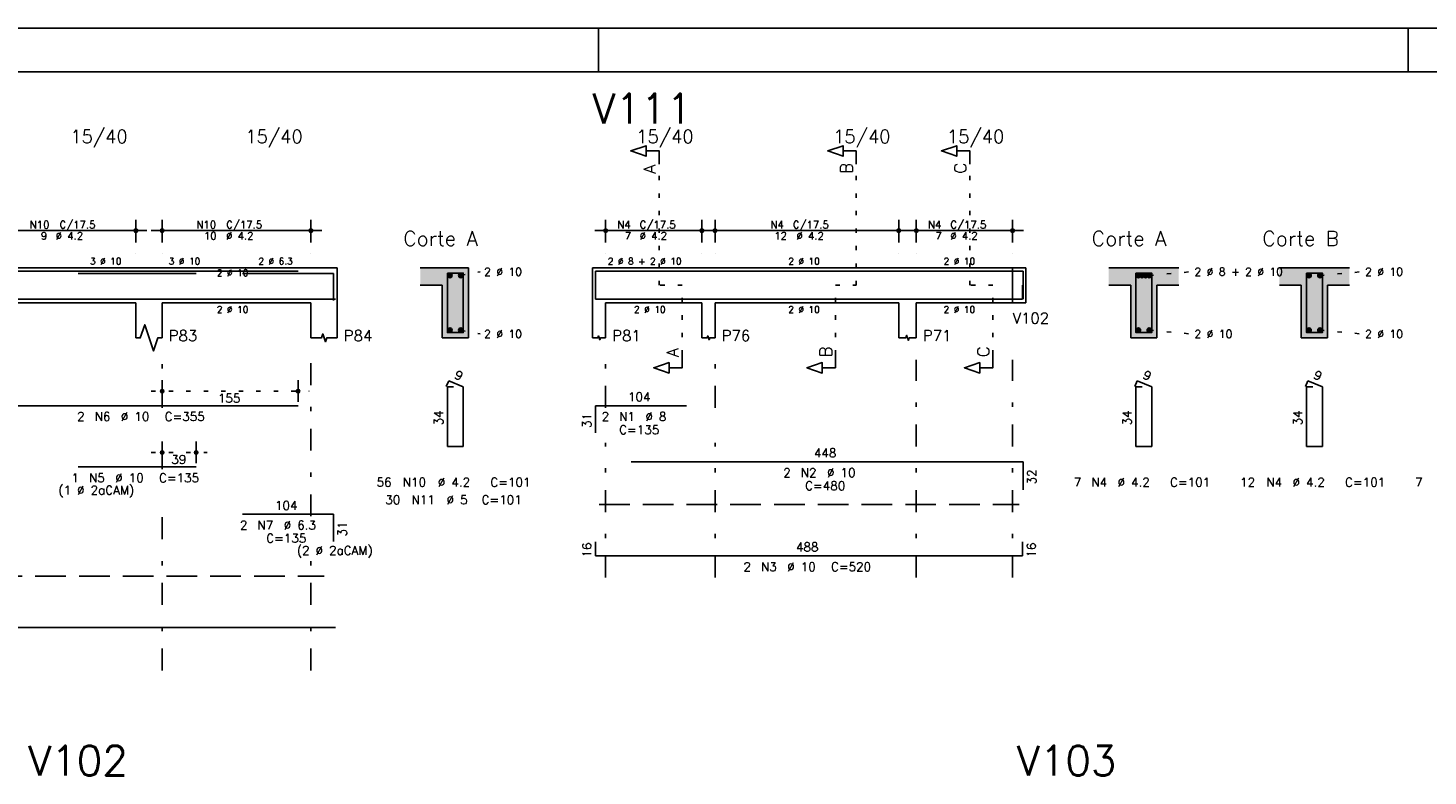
# Model space of a CAD drawing. Extents: x 0 to 119, y 0 to 84.
# Tile 9 of 11: x 69 to 101, y 67 to 84. Entities that reach past the tile are written whole.
import ezdxf

# ---------------------------------------------------------------- set-up
doc = ezdxf.new("R2010")
doc.units = 0
doc.header["$MEASUREMENT"] = 0
for name, pattern in [('ESTILO_TQS_0001', [1, 0.7, -0.3]), ('ESTILO_TQS_0002', [0.4, 0.1, -0.3]), ('ESTILO_TQS_0003', [1.5, 0.5, -0.4, 0.1, -0.5])]:
    doc.linetypes.add(name, pattern=pattern)
for name, color, linetype in [('1', 1, 'CONTINUOUS'), ('2', 2, 'CONTINUOUS'), ('4', 4, 'CONTINUOUS'), ('6', 6, 'CONTINUOUS'), ('7', 7, 'CONTINUOUS'), ('8', 8, 'CONTINUOUS'), ('9', 9, 'CONTINUOUS')]:
    doc.layers.add(name, color=color, linetype=linetype)
doc.styles.get("Standard").update_dxf_attribs({"font": 'ROMANS.SHX'})

msp = doc.modelspace()

# ---------------------------------------------------------------- linework, layer by layer
at = {"layer": '1', "linetype": 'Continuous'}
for p, q in [((0, 84.1), (118.9, 84.1)), ((81.9, 83.1), (81.9, 84.1)), ((100.4, 83.1), (100.4, 84.1))]:
    msp.add_line(p, q, dxfattribs=at)
at = {"layer": '1', "linetype": 'ESTILO_TQS_0002'}
for p, q in [((83.285, 78.22), (83.285, 80.99)), ((87.785, 78.22), (87.785, 80.99)), ((90.385, 78.22), (90.385, 80.99)), ((78.75, 78.445), (79.195, 78.53)), ((91.36, 78.62), (91.36, 77.82)), ((91.36, 78.62), (91.66, 78.62)), ((94.485, 78.445), (95.43, 78.53)), ((98.385, 78.445), (99.33, 78.53)), ((83.81, 78.22), (83.285, 78.22)), ((83.81, 76.635), (83.81, 78.22)), ((87.31, 76.635), (87.31, 78.22)), ((87.31, 78.22), (87.785, 78.22)), ((90.91, 78.22), (90.385, 78.22)), ((90.91, 76.635), (90.91, 78.22)), ((91.36, 77.82), (91.66, 77.82)), ((78.75, 77.195), (79.195, 77.11)), ((94.485, 77.195), (95.43, 77.11)), ((98.385, 77.195), (99.33, 77.11)), ((71.675, 75.8), (75.281, 75.8)), ((71.675, 74.4), (72.952, 74.4))]:
    msp.add_line(p, q, dxfattribs=at)
at = {"layer": '1', "linetype": 'ESTILO_TQS_0001'}
for p, q in [((81.91, 73.215), (91.51, 73.215)), ((43.025, 71.575), (75.625, 71.575))]:
    msp.add_line(p, q, dxfattribs=at)
at = {"layer": '1', "linetype": 'Continuous'}
for centre in [(78.5, 78.445), (78.75, 78.445), (94.235, 78.445), (94.318, 78.445), (94.402, 78.445), (94.485, 78.445), (98.135, 78.445), (98.385, 78.445), (78.5, 77.195), (78.75, 77.195), (94.235, 77.195), (94.485, 77.195), (98.135, 77.195), (98.385, 77.195)]:
    msp.add_circle(centre, 0.05, dxfattribs=at)
at = {"layer": '2', "linetype": 'Continuous'}
for p, q in [((71.325, 79.2), (71.325, 79.72)), ((71.925, 79.2), (71.925, 79.72)), ((75.325, 79.2), (75.325, 79.72)), ((82.06, 79.2), (82.06, 79.72)), ((84.26, 79.2), (84.26, 79.72)), ((84.56, 79.2), (84.56, 79.72)), ((88.76, 79.2), (88.76, 79.72)), ((89.16, 79.2), (89.16, 79.72)), ((91.36, 79.2), (91.36, 79.72)), ((68.055, 79.47), (71.575, 79.47)), ((71.675, 79.47), (75.575, 79.47)), ((81.81, 79.47), (84.51, 79.47)), ((84.31, 79.47), (89.01, 79.47)), ((88.91, 79.47), (91.61, 79.47)), ((71.325, 78.95), (71.325, 78.95)), ((71.925, 78.95), (71.925, 78.95)), ((75.325, 78.95), (75.325, 78.95)), ((82.06, 78.95), (82.06, 78.95)), ((84.26, 78.95), (84.26, 78.95)), ((84.56, 78.95), (84.56, 78.95)), ((88.76, 78.95), (88.76, 78.95)), ((89.16, 78.95), (89.16, 78.95)), ((91.36, 78.95), (91.36, 78.95)), ((59.205, 78.62), (71.325, 78.62)), ((71.325, 78.62), (71.925, 78.62)), ((71.925, 78.62), (75.325, 78.62)), ((75.325, 78.62), (75.925, 78.62)), ((75.925, 78.62), (75.925, 77.82)), ((78.925, 78.62), (77.825, 78.62)), ((78.925, 77.02), (78.925, 78.62)), ((81.76, 78.62), (81.76, 77.82)), ((81.76, 78.62), (82.06, 78.62)), ((82.06, 78.62), (84.26, 78.62)), ((84.26, 78.62), (84.56, 78.62)), ((84.56, 78.62), (88.76, 78.62)), ((88.76, 78.62), (89.16, 78.62)), ((89.16, 78.62), (91.36, 78.62)), ((91.36, 78.62), (91.36, 77.82)), ((91.36, 78.62), (91.36, 77.82)), ((91.36, 78.62), (91.66, 78.62)), ((91.66, 78.62), (91.66, 77.82)), ((91.66, 78.62), (91.66, 77.82)), ((95.16, 78.62), (93.56, 78.62)), ((99.06, 78.62), (97.46, 78.62)), ((77.825, 78.22), (78.325, 78.22)), ((78.325, 78.22), (78.325, 77.02)), ((93.56, 78.22), (94.06, 78.22)), ((94.06, 78.22), (94.06, 77.02)), ((94.66, 77.02), (94.66, 78.22)), ((94.66, 78.22), (95.16, 78.22)), ((97.46, 78.22), (97.96, 78.22)), ((97.96, 78.22), (97.96, 77.02)), ((98.56, 77.02), (98.56, 78.22)), ((98.56, 78.22), (99.06, 78.22)), ((59.205, 77.82), (71.325, 77.82)), ((71.325, 77.82), (71.325, 77.02)), ((71.925, 77.82), (75.325, 77.82)), ((71.925, 77.82), (71.925, 77.02)), ((75.325, 77.82), (75.325, 77.02)), ((75.925, 77.82), (75.925, 77.02)), ((81.76, 77.82), (81.76, 77.02)), ((82.06, 77.82), (84.26, 77.82)), ((82.06, 77.82), (82.06, 77.02)), ((84.26, 77.82), (84.26, 77.02)), ((84.56, 77.82), (88.76, 77.82)), ((84.56, 77.82), (84.56, 77.02)), ((88.76, 77.82), (88.76, 77.02)), ((89.16, 77.82), (91.36, 77.82)), ((89.16, 77.82), (89.16, 77.02)), ((91.36, 77.82), (91.66, 77.82)), ((78.325, 77.02), (78.925, 77.02)), ((94.06, 77.02), (94.66, 77.02)), ((97.96, 77.02), (98.56, 77.02)), ((71.925, 75.56), (71.925, 76.05)), ((75.031, 75.56), (75.031, 76.05)), ((71.925, 75.46), (71.925, 75.46)), ((75.031, 75.46), (75.031, 75.46)), ((71.925, 74.16), (71.925, 74.65)), ((72.702, 74.16), (72.702, 74.65)), ((71.925, 74.06), (71.925, 74.06)), ((72.702, 74.06), (72.702, 74.06))]:
    msp.add_line(p, q, dxfattribs=at)
at = {"layer": '2', "linetype": 'ESTILO_TQS_0003'}
for p, q in [((71.925, 75.422), (71.925, 76.52)), ((75.325, 72.942), (75.325, 76.52)), ((82.06, 75.422), (82.06, 76.52)), ((84.56, 75.422), (84.56, 76.52)), ((89.16, 71.54), (89.16, 76.52)), ((91.36, 71.54), (91.36, 76.52)), ((71.925, 74.022), (71.925, 74.618)), ((82.06, 71.54), (82.06, 74.618)), ((84.56, 71.54), (84.56, 74.618)), ((71.925, 69.42), (71.925, 73.218)), ((75.325, 69.42), (75.325, 72.138))]:
    msp.add_line(p, q, dxfattribs=at)
at = {"layer": '2', "linetype": 'Continuous'}
for points in [[(83.285, 80.99), (83.285, 81.29), (82.985, 81.29), (82.985, 81.17), (82.635, 81.29), (82.985, 81.41), (82.985, 81.29)], [(87.785, 80.99), (87.785, 81.29), (87.485, 81.29), (87.485, 81.17), (87.135, 81.29), (87.485, 81.41), (87.485, 81.29)], [(90.385, 80.99), (90.385, 81.29), (90.085, 81.29), (90.085, 81.17), (89.735, 81.29), (90.085, 81.41), (90.085, 81.29)], [(71.325, 77.02), (71.425, 77.02), (71.525, 77.32), (71.725, 76.72), (71.825, 77.02), (71.925, 77.02)], [(75.325, 77.02), (75.565, 77.02), (75.595, 77.11), (75.655, 76.93), (75.685, 77.02), (75.925, 77.02)], [(81.76, 77.02), (81.88, 77.02), (81.895, 77.065), (81.925, 76.975), (81.94, 77.02), (82.06, 77.02)], [(84.26, 77.02), (84.38, 77.02), (84.395, 77.065), (84.425, 76.975), (84.44, 77.02), (84.56, 77.02)], [(88.76, 77.02), (88.92, 77.02), (88.94, 77.08), (88.98, 76.96), (89, 77.02), (89.16, 77.02)], [(83.81, 76.635), (83.81, 76.335), (83.51, 76.335), (83.51, 76.215), (83.16, 76.335), (83.51, 76.455), (83.51, 76.335)], [(87.31, 76.635), (87.31, 76.335), (87.01, 76.335), (87.01, 76.215), (86.66, 76.335), (87.01, 76.455), (87.01, 76.335)], [(90.91, 76.635), (90.91, 76.335), (90.61, 76.335), (90.61, 76.215), (90.26, 76.335), (90.61, 76.455), (90.61, 76.335)]]:
    msp.add_lwpolyline(points, dxfattribs=at)
for centre, radius in [((71.325, 79.47), 0.0416), ((71.325, 79.47), 0.0208), ((71.925, 79.47), 0.0416), ((71.925, 79.47), 0.0208), ((75.325, 79.47), 0.0416), ((75.325, 79.47), 0.0208), ((82.06, 79.47), 0.0416), ((82.06, 79.47), 0.0208), ((84.26, 79.47), 0.0416), ((84.26, 79.47), 0.0208), ((84.56, 79.47), 0.0416), ((84.56, 79.47), 0.0208), ((88.76, 79.47), 0.0416), ((88.76, 79.47), 0.0208), ((89.16, 79.47), 0.0416), ((89.16, 79.47), 0.0208), ((91.36, 79.47), 0.0416), ((91.36, 79.47), 0.0208), ((71.925, 75.8), 0.04), ((75.031, 75.8), 0.04), ((71.925, 75.8), 0.02), ((75.031, 75.8), 0.02), ((71.925, 74.4), 0.04), ((71.925, 74.4), 0.02), ((72.702, 74.4), 0.04), ((72.702, 74.4), 0.02)]:
    msp.add_circle(centre, radius, dxfattribs=at)
at = {"layer": '4', "linetype": 'Continuous'}
for p, q in [((67.931, 78.54), (75.031, 78.54)), ((70.002, 78.49), (72.702, 78.49)), ((73.763, 78.49), (75.843, 78.49)), ((75.843, 78.49), (75.843, 77.87)), ((81.83, 77.92), (81.83, 78.54)), ((81.83, 78.54), (83.91, 78.54)), ((82.64, 78.54), (91.6, 78.54)), ((91.6, 78.54), (91.6, 77.9)), ((81.83, 78.22), (81.83, 77.9)), ((91.59, 77.9), (91.59, 78.22)), ((58.885, 77.9), (75.885, 77.9)), ((81.83, 77.9), (91.59, 77.9))]:
    msp.add_line(p, q, dxfattribs=at)
for points in [[(78.445, 78.5), (78.445, 77.14), (78.805, 77.14), (78.805, 78.5), (78.445, 78.5)], [(94.18, 78.5), (94.18, 77.14), (94.54, 77.14), (94.54, 78.5), (94.18, 78.5)], [(98.08, 78.5), (98.08, 77.14), (98.44, 77.14), (98.44, 78.5), (98.08, 78.5)]]:
    msp.add_lwpolyline(points, dxfattribs=at)
at = {"layer": '6', "linetype": 'Continuous'}
for p, q in [((78.473, 76.04), (78.419, 75.911)), ((78.585, 75.9), (78.445, 75.9)), ((78.445, 75.9), (78.445, 74.54)), ((78.805, 75.9), (78.473, 76.04)), ((78.805, 74.54), (78.805, 75.9)), ((94.208, 76.04), (94.154, 75.911)), ((94.32, 75.9), (94.18, 75.9)), ((94.18, 75.9), (94.18, 74.54)), ((94.54, 75.9), (94.208, 76.04)), ((94.54, 74.54), (94.54, 75.9)), ((98.108, 76.04), (98.054, 75.911)), ((98.22, 75.9), (98.08, 75.9)), ((98.08, 75.9), (98.08, 74.54)), ((98.44, 75.9), (98.108, 76.04)), ((98.44, 74.54), (98.44, 75.9)), ((67.931, 75.47), (75.031, 75.47)), ((81.83, 74.85), (81.83, 75.47)), ((81.83, 75.47), (83.91, 75.47)), ((78.445, 74.54), (78.805, 74.54)), ((94.18, 74.54), (94.54, 74.54)), ((98.08, 74.54), (98.44, 74.54)), ((70.002, 74.07), (72.702, 74.07)), ((82.64, 74.19), (91.6, 74.19)), ((91.6, 74.19), (91.6, 73.55)), ((73.763, 72.99), (75.843, 72.99)), ((75.843, 72.99), (75.843, 72.37)), ((81.83, 72.36), (81.83, 72.04)), ((91.59, 72.04), (91.59, 72.36)), ((81.83, 72.04), (91.59, 72.04)), ((58.885, 70.4), (75.885, 70.4))]:
    msp.add_line(p, q, dxfattribs=at)
at = {"layer": '8', "linetype": 'Continuous'}
msp.add_line((2.5, 83.1), (117.9, 83.1), dxfattribs=at)
at = {"layer": '9', "linetype": 'Continuous'}
for points in [[(78.325, 78.22), (78.925, 78.62), (77.825, 78.62)], [(78.325, 78.22), (77.825, 78.62), (77.825, 78.22)], [(78.325, 78.22), (78.925, 77.02), (78.925, 78.62)], [(78.55, 78.445), (78.475, 78.488), (78.453, 78.462)], [(78.55, 78.445), (78.453, 78.462), (78.453, 78.428)], [(78.55, 78.445), (78.453, 78.428), (78.475, 78.402)], [(78.55, 78.445), (78.509, 78.494), (78.475, 78.488)], [(78.55, 78.445), (78.475, 78.402), (78.509, 78.396)], [(78.55, 78.445), (78.538, 78.477), (78.509, 78.494)], [(78.55, 78.445), (78.509, 78.396), (78.538, 78.413)], [(78.55, 78.445), (78.538, 78.413), (78.55, 78.445)], [(78.8, 78.445), (78.725, 78.488), (78.703, 78.462)], [(78.8, 78.445), (78.703, 78.462), (78.703, 78.428)], [(78.8, 78.445), (78.703, 78.428), (78.725, 78.402)], [(78.8, 78.445), (78.759, 78.494), (78.725, 78.488)], [(78.8, 78.445), (78.725, 78.402), (78.759, 78.396)], [(78.8, 78.445), (78.788, 78.477), (78.759, 78.494)], [(78.8, 78.445), (78.759, 78.396), (78.788, 78.413)], [(78.8, 78.445), (78.788, 78.413), (78.8, 78.445)], [(93.56, 78.62), (93.56, 78.22), (94.06, 78.22)], [(93.56, 78.62), (94.06, 78.22), (95.16, 78.62)], [(94.06, 78.22), (94.66, 78.22), (95.16, 78.62)], [(94.285, 78.445), (94.21, 78.488), (94.188, 78.462)], [(94.285, 78.445), (94.188, 78.462), (94.188, 78.428)], [(94.285, 78.445), (94.188, 78.428), (94.21, 78.402)], [(94.285, 78.445), (94.244, 78.494), (94.21, 78.488)], [(94.285, 78.445), (94.21, 78.402), (94.244, 78.396)], [(94.285, 78.445), (94.273, 78.477), (94.244, 78.494)], [(94.285, 78.445), (94.244, 78.396), (94.273, 78.413)], [(94.368, 78.445), (94.293, 78.488), (94.271, 78.462)], [(94.368, 78.445), (94.271, 78.462), (94.271, 78.428)], [(94.368, 78.445), (94.271, 78.428), (94.293, 78.402)], [(94.285, 78.445), (94.273, 78.413), (94.285, 78.445)], [(94.368, 78.445), (94.327, 78.494), (94.293, 78.488)], [(94.368, 78.445), (94.293, 78.402), (94.327, 78.396)], [(94.368, 78.445), (94.357, 78.477), (94.327, 78.494)], [(94.368, 78.445), (94.327, 78.396), (94.357, 78.413)], [(94.452, 78.445), (94.377, 78.488), (94.355, 78.462)], [(94.452, 78.445), (94.355, 78.462), (94.355, 78.428)], [(94.452, 78.445), (94.355, 78.428), (94.377, 78.402)], [(94.368, 78.445), (94.357, 78.413), (94.368, 78.445)], [(94.452, 78.445), (94.41, 78.494), (94.377, 78.488)], [(94.452, 78.445), (94.377, 78.402), (94.41, 78.396)], [(94.452, 78.445), (94.44, 78.477), (94.41, 78.494)], [(94.452, 78.445), (94.41, 78.396), (94.44, 78.413)], [(94.535, 78.445), (94.46, 78.488), (94.438, 78.462)], [(94.535, 78.445), (94.438, 78.462), (94.438, 78.428)], [(94.535, 78.445), (94.438, 78.428), (94.46, 78.402)], [(94.452, 78.445), (94.44, 78.413), (94.452, 78.445)], [(94.535, 78.445), (94.494, 78.494), (94.46, 78.488)], [(94.535, 78.445), (94.46, 78.402), (94.494, 78.396)], [(94.535, 78.445), (94.523, 78.477), (94.494, 78.494)], [(94.535, 78.445), (94.494, 78.396), (94.523, 78.413)], [(94.535, 78.445), (94.523, 78.413), (94.535, 78.445)], [(94.66, 78.22), (95.16, 78.22), (95.16, 78.62)], [(97.46, 78.62), (97.46, 78.22), (97.96, 78.22)], [(97.46, 78.62), (97.96, 78.22), (99.06, 78.62)], [(97.96, 78.22), (98.56, 78.22), (99.06, 78.62)], [(98.185, 78.445), (98.11, 78.488), (98.088, 78.462)], [(98.185, 78.445), (98.088, 78.462), (98.088, 78.428)], [(98.185, 78.445), (98.088, 78.428), (98.11, 78.402)], [(98.185, 78.445), (98.144, 78.494), (98.11, 78.488)], [(98.185, 78.445), (98.11, 78.402), (98.144, 78.396)], [(98.185, 78.445), (98.173, 78.477), (98.144, 78.494)], [(98.185, 78.445), (98.144, 78.396), (98.173, 78.413)], [(98.185, 78.445), (98.173, 78.413), (98.185, 78.445)], [(98.435, 78.445), (98.36, 78.488), (98.338, 78.462)], [(98.435, 78.445), (98.338, 78.462), (98.338, 78.428)], [(98.435, 78.445), (98.338, 78.428), (98.36, 78.402)], [(98.435, 78.445), (98.394, 78.494), (98.36, 78.488)], [(98.435, 78.445), (98.36, 78.402), (98.394, 78.396)], [(98.435, 78.445), (98.423, 78.477), (98.394, 78.494)], [(98.435, 78.445), (98.394, 78.396), (98.423, 78.413)], [(98.435, 78.445), (98.423, 78.413), (98.435, 78.445)], [(98.56, 78.22), (99.06, 78.22), (99.06, 78.62)], [(78.325, 78.22), (78.325, 77.02), (78.925, 77.02)], [(94.06, 77.02), (94.66, 77.02), (94.06, 78.22)], [(94.66, 77.02), (94.66, 78.22), (94.06, 78.22)], [(97.96, 77.02), (98.56, 77.02), (97.96, 78.22)], [(98.56, 77.02), (98.56, 78.22), (97.96, 78.22)], [(78.55, 77.195), (78.475, 77.238), (78.453, 77.212)], [(78.55, 77.195), (78.453, 77.212), (78.453, 77.178)], [(78.55, 77.195), (78.453, 77.178), (78.475, 77.152)], [(78.55, 77.195), (78.509, 77.244), (78.475, 77.238)], [(78.55, 77.195), (78.475, 77.152), (78.509, 77.146)], [(78.55, 77.195), (78.538, 77.227), (78.509, 77.244)], [(78.55, 77.195), (78.509, 77.146), (78.538, 77.163)], [(78.55, 77.195), (78.538, 77.163), (78.55, 77.195)], [(78.8, 77.195), (78.725, 77.238), (78.703, 77.212)], [(78.8, 77.195), (78.703, 77.212), (78.703, 77.178)], [(78.8, 77.195), (78.703, 77.178), (78.725, 77.152)], [(78.8, 77.195), (78.759, 77.244), (78.725, 77.238)], [(78.8, 77.195), (78.725, 77.152), (78.759, 77.146)], [(78.8, 77.195), (78.788, 77.227), (78.759, 77.244)], [(78.8, 77.195), (78.759, 77.146), (78.788, 77.163)], [(78.8, 77.195), (78.788, 77.163), (78.8, 77.195)], [(94.285, 77.195), (94.21, 77.238), (94.188, 77.212)], [(94.285, 77.195), (94.188, 77.212), (94.188, 77.178)], [(94.285, 77.195), (94.188, 77.178), (94.21, 77.152)], [(94.285, 77.195), (94.244, 77.244), (94.21, 77.238)], [(94.285, 77.195), (94.21, 77.152), (94.244, 77.146)], [(94.285, 77.195), (94.273, 77.227), (94.244, 77.244)], [(94.285, 77.195), (94.244, 77.146), (94.273, 77.163)], [(94.285, 77.195), (94.273, 77.163), (94.285, 77.195)], [(94.535, 77.195), (94.46, 77.238), (94.438, 77.212)], [(94.535, 77.195), (94.438, 77.212), (94.438, 77.178)], [(94.535, 77.195), (94.438, 77.178), (94.46, 77.152)], [(94.535, 77.195), (94.494, 77.244), (94.46, 77.238)], [(94.535, 77.195), (94.46, 77.152), (94.494, 77.146)], [(94.535, 77.195), (94.523, 77.227), (94.494, 77.244)], [(94.535, 77.195), (94.494, 77.146), (94.523, 77.163)], [(94.535, 77.195), (94.523, 77.163), (94.535, 77.195)], [(98.185, 77.195), (98.11, 77.238), (98.088, 77.212)], [(98.185, 77.195), (98.088, 77.212), (98.088, 77.178)], [(98.185, 77.195), (98.088, 77.178), (98.11, 77.152)], [(98.185, 77.195), (98.144, 77.244), (98.11, 77.238)], [(98.185, 77.195), (98.11, 77.152), (98.144, 77.146)], [(98.185, 77.195), (98.173, 77.227), (98.144, 77.244)], [(98.185, 77.195), (98.144, 77.146), (98.173, 77.163)], [(98.185, 77.195), (98.173, 77.163), (98.185, 77.195)], [(98.435, 77.195), (98.36, 77.238), (98.338, 77.212)], [(98.435, 77.195), (98.338, 77.212), (98.338, 77.178)], [(98.435, 77.195), (98.338, 77.178), (98.36, 77.152)], [(98.435, 77.195), (98.394, 77.244), (98.36, 77.238)], [(98.435, 77.195), (98.36, 77.152), (98.394, 77.146)], [(98.435, 77.195), (98.423, 77.227), (98.394, 77.244)], [(98.435, 77.195), (98.394, 77.146), (98.423, 77.163)], [(98.435, 77.195), (98.423, 77.163), (98.435, 77.195)]]:
    msp.add_solid(points, dxfattribs=at)

# ---------------------------------------------------------------- texts
at = {"layer": '2', "linetype": 'Continuous'}
for s, height, p in [('15/40', 0.3, (69.825, 81.47)), ('15/40', 0.3, (73.825, 81.47)), ('15/40', 0.3, (82.76, 81.47)), ('15/40', 0.3, (87.26, 81.47)), ('15/40', 0.3, (89.86, 81.47)), ('N10', 0.17, (68.897, 79.521)), ('C/17.5', 0.17, (69.577, 79.521)), ('N10', 0.17, (72.707, 79.521)), ('C/17.5', 0.17, (73.387, 79.521)), ('N4', 0.17, (82.327, 79.521)), ('C/17.5', 0.17, (82.837, 79.521)), ('N4', 0.17, (85.827, 79.521)), ('C/17.5', 0.17, (86.337, 79.521)), ('N4', 0.17, (89.427, 79.521)), ('C/17.5', 0.17, (89.937, 79.521)), ('9', 0.17, (69.152, 79.266)), ('%%c 4.2', 0.17, (69.492, 79.266)), ('10', 0.17, (72.877, 79.266)), ('%%c 4.2', 0.17, (73.387, 79.266)), ('Corte A', 0.34, (77.435, 79.12)), ('7', 0.17, (82.497, 79.266)), ('%%c 4.2', 0.17, (82.837, 79.266)), ('12', 0.17, (85.912, 79.266)), ('%%c 4.2', 0.17, (86.422, 79.266)), ('7', 0.17, (89.597, 79.266)), ('%%c 4.2', 0.17, (89.937, 79.266)), ('Corte A', 0.34, (93.17, 79.12)), ('Corte B', 0.34, (97.07, 79.12)), ('3 %%c 10', 0.15, (70.275, 78.695)), ('3 %%c 10', 0.15, (72.075, 78.695)), ('2 %%c 6.3', 0.15, (74.125, 78.695)), ('2 %%c 8 + 2 %%c 10', 0.15, (82.11, 78.695)), ('2 %%c 10', 0.15, (86.235, 78.695)), ('2 %%c 10', 0.15, (89.785, 78.695)), ('2 %%c 10', 0.15, (73.175, 78.433)), ('2 %%c 10', 0.18, (79.285, 78.44)), ('2 %%c 8 + 2 %%c 10', 0.18, (95.52, 78.44)), ('2 %%c 10', 0.18, (99.42, 78.44)), ('2 %%c 10', 0.15, (73.175, 77.595)), ('2 %%c 10', 0.15, (82.71, 77.595)), ('2 %%c 10', 0.15, (86.235, 77.595)), ('2 %%c 10', 0.15, (89.785, 77.595)), ('V102', 0.25, (91.36, 77.345)), ('P83', 0.25, (72.075, 76.945)), ('P84', 0.25, (76.075, 76.945)), ('2 %%c 10', 0.18, (79.285, 77.02)), ('P81', 0.25, (82.21, 76.945)), ('P76', 0.25, (84.71, 76.945)), ('P71', 0.25, (89.31, 76.945)), ('2 %%c 10', 0.18, (95.52, 77.02)), ('2 %%c 10', 0.18, (99.42, 77.02)), ('155', 0.2, (73.198, 75.54)), ('104', 0.2, (82.57, 75.57)), ('2', 0.2, (69.981, 75.12)), ('N6', 0.2, (70.381, 75.12)), ('%%c 10', 0.2, (70.981, 75.12)), ('C=355', 0.2, (71.981, 75.12)), ('2', 0.2, (81.97, 75.12)), ('N1', 0.2, (82.37, 75.12)), ('%%c 8', 0.2, (82.97, 75.12)), ('C=135', 0.2, (82.37, 74.82)), ('39', 0.2, (72.134, 74.14)), ('448', 0.2, (86.82, 74.29)), ('1', 0.2, (69.852, 73.72)), ('N5', 0.2, (70.252, 73.72)), ('%%c 10', 0.2, (70.852, 73.72)), ('C=135', 0.2, (71.852, 73.72)), ('2', 0.2, (86.12, 73.84)), ('N2', 0.2, (86.52, 73.84)), ('%%c 10', 0.2, (87.12, 73.84)), ('(1 %%c 2aCAM)', 0.2, (69.552, 73.44)), ('56', 0.2, (76.825, 73.62)), ('N10', 0.2, (77.425, 73.62)), ('%%c 4.2', 0.2, (78.225, 73.62)), ('C=101', 0.2, (79.425, 73.62)), ('C=480', 0.2, (86.62, 73.54)), ('7', 0.2, (92.76, 73.62)), ('N4', 0.2, (93.16, 73.62)), ('%%c 4.2', 0.2, (93.76, 73.62)), ('C=101', 0.2, (94.96, 73.62)), ('12', 0.2, (96.56, 73.62)), ('N4', 0.2, (97.16, 73.62)), ('%%c 4.2', 0.2, (97.76, 73.62)), ('C=101', 0.2, (98.96, 73.62)), ('7', 0.2, (100.56, 73.62)), ('104', 0.2, (74.503, 73.09)), ('30', 0.2, (77.025, 73.22)), ('N11', 0.2, (77.625, 73.22)), ('%%c 5', 0.2, (78.425, 73.22)), ('C=101', 0.2, (79.225, 73.22)), ('2', 0.2, (73.703, 72.64)), ('N7', 0.2, (74.103, 72.64)), ('%%c 6.3', 0.2, (74.703, 72.64)), ('C=135', 0.2, (74.303, 72.34)), ('488', 0.2, (86.41, 72.14)), ('(2 %%c 2aCAM)', 0.2, (75.003, 72.06)), ('2', 0.2, (85.21, 71.69)), ('N3', 0.2, (85.61, 71.69)), ('%%c 10', 0.2, (86.21, 71.69)), ('C=520', 0.2, (87.21, 71.69))]:
    msp.add_text(s, height=height, dxfattribs=at).set_placement(p)
for s, height, rotation, p in [('A', 0.272, 90, (83.203, 80.772)), ('B', 0.272, 90, (87.703, 80.772)), ('C', 0.272, 90, (90.303, 80.772)), ('A', 0.272, 90, (83.728, 76.581)), ('B', 0.272, 90, (87.228, 76.581)), ('C', 0.272, 90, (90.828, 76.581)), ('9', 0.2, 337.1146, (78.586, 76.101)), ('9', 0.2, 337.1146, (94.321, 76.101)), ('9', 0.2, 337.1146, (98.221, 76.101)), ('34', 0.2, 90, (78.345, 75.02)), ('31', 0.2, 90, (81.73, 74.96)), ('34', 0.2, 90, (94.08, 75.02)), ('34', 0.2, 90, (97.98, 75.02)), ('32', 0.2, 90, (91.9, 73.67)), ('31', 0.2, 90, (76.143, 72.48)), ('16', 0.2, 90, (81.73, 72)), ('16', 0.2, 90, (91.89, 72))]:
    msp.add_text(s, height=height, rotation=rotation, dxfattribs=at).set_placement(p)
at = {"layer": '7', "linetype": 'Continuous'}
for s, p in [('V111', (81.76, 81.92)), ('V102', (68.867, 67.02)), ('V103', (91.46, 67.02))]:
    msp.add_text(s, height=0.68, dxfattribs=at).set_placement(p)

doc.saveas('drawing.dxf')
